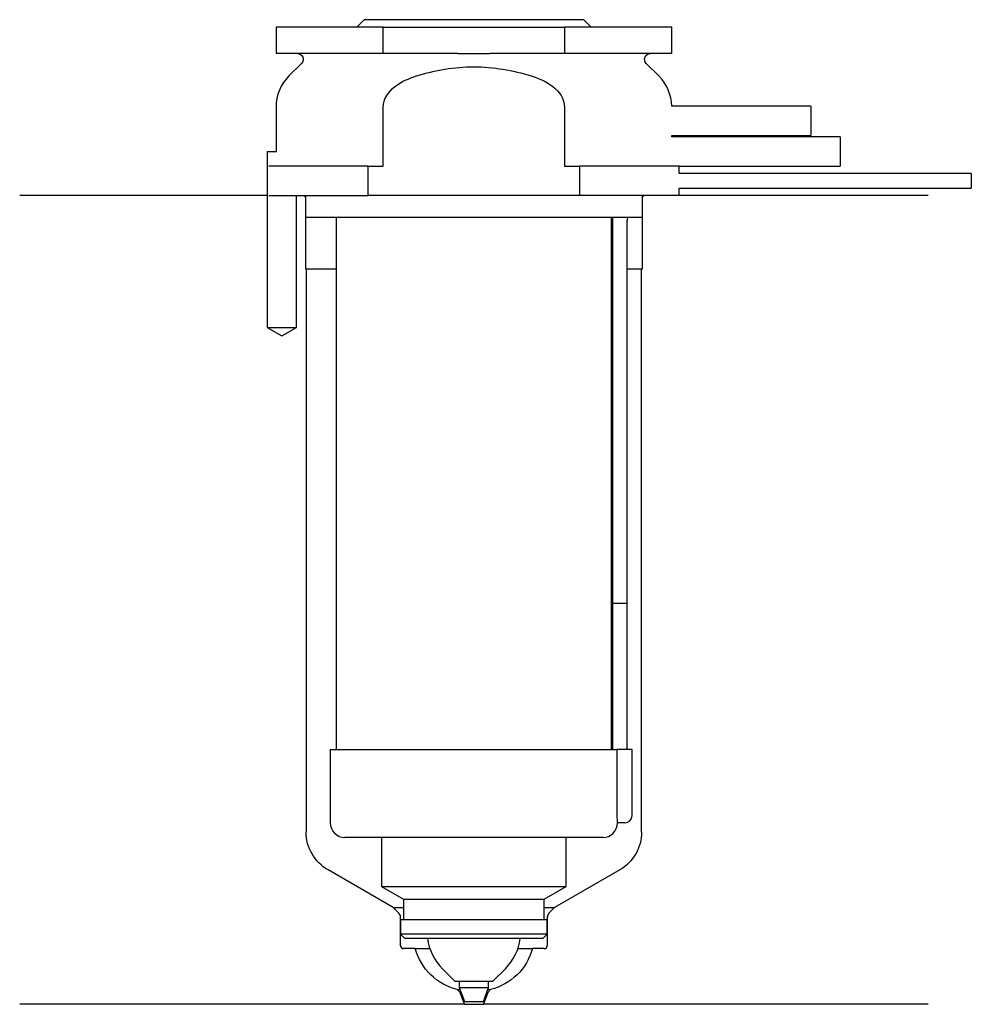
# Model space of a CAD drawing. Header units: inches. Extents: x 26.5 to 91.5, y 217.1 to 284.3.
import ezdxf

# ---------------------------------------------------------------- set-up
doc = ezdxf.new("R2010")
doc.units = ezdxf.units.IN
for name, color, linetype in [('201', 7, 'Continuous'), ('30', 7, 'Continuous'), ('32', 7, 'Continuous')]:
    doc.layers.add(name, color=color, linetype=linetype)

msp = doc.modelspace()

# ---------------------------------------------------------------- linework, layer by layer
at = {"layer": '201', "color": 113}
for p, q in [((43.426, 272.313), (26.526, 272.313)), ((43.426, 272.313), (43.426, 263.313)), ((45.426, 263.313), (45.426, 272.313)), ((45.926, 272.313), (46.026, 272.213)), ((46.026, 272.213), (46.026, 267.313)), ((69.026, 272.213), (69.126, 272.313)), ((69.026, 267.313), (69.026, 272.213)), ((88.526, 272.313), (71.526, 272.313)), ((46.026, 267.313), (46.076, 267.313)), ((46.076, 267.313), (48.126, 267.313)), ((46.076, 267.313), (46.076, 228.896)), ((66.925, 267.313), (66.975, 267.313)), ((67.975, 267.313), (68.976, 267.313)), ((68.976, 267.313), (69.026, 267.313)), ((68.976, 228.896), (68.976, 267.313)), ((43.426, 263.313), (44.426, 262.736)), ((44.426, 262.736), (45.426, 263.313)), ((52.021, 223.731), (47.576, 226.298)), ((67.476, 226.298), (63.031, 223.731)), ((52.403, 223.349), (52.021, 223.731)), ((52.021, 223.731), (52.721, 223.731)), ((62.33, 223.731), (63.031, 223.731)), ((63.031, 223.731), (62.648, 223.349)), ((52.521, 221.131), (52.521, 223.066)), ((62.531, 223.066), (62.531, 221.131)), ((53.526, 220.931), (52.721, 220.931)), ((53.526, 220.931), (54.521, 220.931)), ((60.53, 220.931), (61.526, 220.931)), ((62.331, 220.931), (61.526, 220.931)), ((56.384, 218.131), (56.578, 218.131)), ((56.584, 217.931), (56.384, 218.131)), ((56.584, 217.931), (56.65, 217.931)), ((56.876, 217.131), (56.584, 217.931)), ((58.467, 217.931), (58.176, 217.131)), ((58.401, 217.931), (58.467, 217.931)), ((58.667, 218.131), (58.467, 217.931)), ((58.473, 218.131), (58.667, 218.131)), ((56.876, 217.131), (26.526, 217.131)), ((56.876, 217.131), (58.176, 217.131)), ((88.526, 217.131), (58.176, 217.131))]:
    msp.add_line(p, q, dxfattribs=at)
at = {"layer": '201', "color": 113, "extrusion": (0, 0, -1)}
for centre, radius, start, end in [((-49.076, 228.896), 3, 300, 360), ((-65.976, 228.896), 3, 180, 240), ((-57.378, 222.006), 4, 284.39112, 344.41773), ((-57.673, 222.006), 4, 195.58227, 255.60888)]:
    msp.add_arc(centre, radius, start, end, dxfattribs=at)
at = {"layer": '201', "color": 113}
for centre, radius, start, end in [((52.121, 223.066), 0.4, 0, 45), ((62.931, 223.066), 0.4, 135, 180), ((52.721, 221.131), 0.2, 180, 270), ((62.331, 221.131), 0.2, -90, 0)]:
    msp.add_arc(centre, radius, start, end, dxfattribs=at)
at = {"layer": '30', "color": 113}
for p, q in [((50.026, 284.313), (49.526, 283.813)), ((65.026, 284.313), (50.026, 284.313)), ((65.526, 283.813), (65.026, 284.313)), ((44.026, 283.813), (44.026, 282.013)), ((51.341, 283.813), (44.026, 283.813)), ((51.341, 283.813), (63.71, 283.813)), ((51.341, 282.013), (51.341, 283.813)), ((71.026, 283.813), (63.71, 283.813)), ((63.71, 283.813), (63.71, 282.013)), ((71.026, 282.013), (71.026, 283.813)), ((51.341, 282.013), (44.026, 282.013)), ((56.429, 282.013), (51.341, 282.013)), ((63.71, 282.013), (58.622, 282.013)), ((71.026, 282.013), (63.71, 282.013)), ((45.758, 281.33), (44.904, 280.476)), ((70.147, 280.476), (69.293, 281.33)), ((44.026, 278.355), (44.026, 275.313)), ((51.341, 274.313), (51.341, 278.355)), ((63.71, 278.355), (63.71, 274.313)), ((71.026, 276.313), (71.026, 276.413)), ((43.426, 275.313), (43.426, 263.313)), ((43.426, 275.313), (44.058, 275.313)), ((50.314, 274.313), (43.533, 274.313)), ((50.314, 272.313), (50.314, 274.313)), ((50.314, 274.313), (51.341, 274.313)), ((63.71, 274.313), (64.737, 274.313)), ((71.526, 274.313), (64.737, 274.313)), ((64.737, 274.313), (64.737, 272.313)), ((71.526, 273.813), (71.526, 274.313)), ((91.476, 273.813), (71.526, 273.813)), ((91.476, 273.813), (91.476, 272.813)), ((71.526, 272.313), (71.526, 272.813)), ((71.526, 272.813), (91.476, 272.813)), ((43.533, 272.313), (50.314, 272.313)), ((45.426, 263.313), (45.426, 272.313)), ((46.026, 272.313), (46.026, 270.813)), ((64.737, 272.313), (50.314, 272.313)), ((71.526, 272.313), (64.737, 272.313)), ((69.026, 270.813), (69.026, 272.313)), ((69.026, 270.813), (46.026, 270.813)), ((48.126, 270.813), (48.126, 234.513)), ((66.926, 234.513), (66.926, 270.813)), ((66.976, 270.313), (66.976, 244.513)), ((67.976, 244.513), (67.976, 270.313)), ((43.426, 263.313), (45.426, 263.313)), ((66.976, 244.513), (66.976, 234.513)), ((66.976, 244.513), (67.976, 244.513)), ((66.976, 244.513), (67.976, 244.513)), ((67.976, 234.513), (67.976, 244.513)), ((47.726, 234.513), (47.726, 229.513)), ((47.726, 234.513), (67.29, 234.513)), ((67.29, 234.513), (67.29, 230.013)), ((68.326, 234.513), (67.29, 234.513)), ((68.326, 230.013), (68.326, 234.513)), ((67.826, 229.513), (67.32, 229.513)), ((66.326, 228.513), (48.726, 228.513)), ((51.226, 228.513), (51.226, 225.176)), ((63.826, 225.176), (63.826, 228.513)), ((51.226, 225.176), (63.826, 225.176)), ((51.226, 225.176), (52.721, 224.313)), ((62.331, 224.313), (63.826, 225.176)), ((52.721, 224.313), (62.331, 224.313)), ((52.721, 224.313), (52.721, 222.913)), ((62.331, 222.913), (62.331, 224.313)), ((52.521, 222.913), (62.531, 222.913)), ((52.521, 222.913), (52.521, 221.913)), ((62.531, 221.913), (62.531, 222.913)), ((62.531, 221.913), (52.521, 221.913)), ((52.521, 221.913), (52.821, 221.613)), ((62.231, 221.613), (62.531, 221.913)), ((62.231, 221.613), (52.821, 221.613)), ((55.376, 219.563), (56.226, 218.713)), ((58.826, 218.713), (59.676, 219.563)), ((56.226, 218.713), (58.826, 218.713)), ((56.526, 218.713), (56.526, 218.275)), ((58.526, 218.275), (58.526, 218.713)), ((56.526, 218.275), (58.526, 218.275)), ((56.526, 218.275), (56.876, 217.313)), ((58.176, 217.313), (58.526, 218.275)), ((56.876, 217.313), (58.176, 217.313))]:
    msp.add_line(p, q, dxfattribs=at)
at = {"layer": '30', "color": 113, "extrusion": (0, 0, -1)}
for centre, radius, start, end in [((-45.476, 281.613), 0.4, 90, 225), ((-69.576, 281.613), 0.4, -45, 90), ((-70.476, 270.313), 2.5, 0, 11.53827)]:
    msp.add_arc(centre, radius, start, end, dxfattribs=at)
at = {"layer": '30', "color": 113}
for centre, radius, start, end in [((47.026, 278.355), 3, 135, 180), ((68.026, 278.355), 3, 1.11445, 45), ((70.476, 270.313), 3.5, 171.78609, 180), ((67.826, 230.013), 0.5, -90, 0), ((48.726, 229.513), 1, 180, 270), ((66.326, 229.513), 1, -90, 0), ((57.91, 222.098), 3.585, 187.77446, 225), ((57.141, 222.098), 3.585, 315, 352.22554)]:
    msp.add_arc(centre, radius, start, end, dxfattribs=at)
for points, knots in [([(56.429, 282.013), (56.793, 282.013), (57.157, 282.01), (57.566, 282.01), (57.612, 282.01), (57.704, 282.01), (57.842, 282.01), (57.979, 282.011), (58.255, 282.012), (58.438, 282.013), (58.622, 282.013)], [0, 0, 0, 0, 0.5, 0.5, 0.5625, 0.5625, 0.625, 0.75, 0.75, 1, 1, 1, 1]), ([(53.614, 280.476), (54.88, 280.868), (56.199, 281.098), (58.857, 281.097), (60.172, 280.868), (61.437, 280.476)], [0, 0, 0, 0, 0.5, 0.5, 1, 1, 1, 1]), ([(51.341, 278.355), (51.341, 278.908), (51.699, 279.412), (52.573, 280.092), (53.09, 280.314), (53.614, 280.476)], [0, 0, 0, 0, 0.5, 0.5, 1, 1, 1, 1]), ([(61.437, 280.476), (61.964, 280.313), (62.479, 280.092), (63.354, 279.41), (63.71, 278.906), (63.71, 278.355)], [0, 0, 0, 0, 0.5, 0.5, 1, 1, 1, 1]), ([(67.29, 230.013), (67.29, 229.958), (67.291, 229.901), (67.294, 229.797), (67.296, 229.747), (67.301, 229.66), (67.304, 229.622), (67.31, 229.563), (67.313, 229.541), (67.315, 229.528), (67.317, 229.518), (67.319, 229.513)], [0, 0, 0, 0, 0.208628, 0.208628, 0.417496, 0.417496, 0.626503, 0.626503, 0.836751, 0.836751, 1, 1, 1, 1])]:
    msp.add_open_spline(points, degree=3, knots=knots, dxfattribs=at)
at = {"layer": '32', "color": 113}
for p, q in [((80.526, 278.413), (71.025, 278.413)), ((80.526, 278.413), (80.526, 276.413)), ((71.025, 276.413), (80.526, 276.413)), ((82.526, 276.313), (71.025, 276.313)), ((82.526, 276.313), (82.526, 274.313)), ((71.525, 274.313), (82.526, 274.313))]:
    msp.add_line(p, q, dxfattribs=at)

doc.saveas('drawing.dxf')
